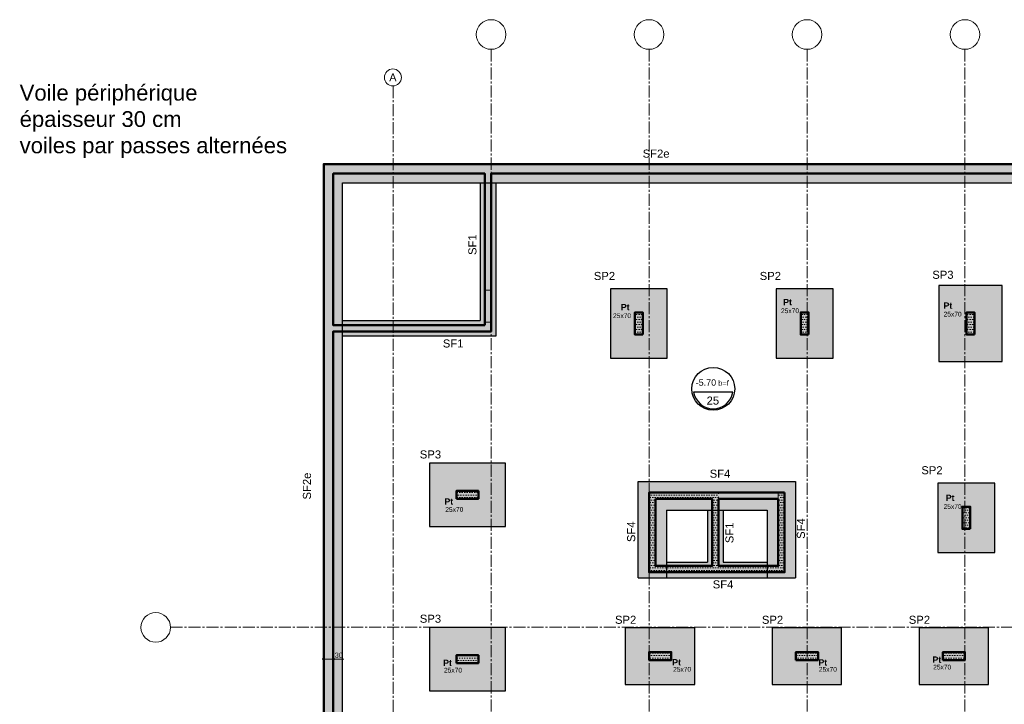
# Model space of a CAD drawing. Header units: millimetres. Extents: x -6159 to 201309, y -25780 to 10326.
# Tile 5 of 128: x -6159 to -3043, y -6774 to -4607. Entities that reach past the tile are written whole.
import ezdxf

# ---------------------------------------------------------------- set-up
doc = ezdxf.new("R2010")
doc.units = ezdxf.units.MM
doc.header["$PDMODE"] = 34
doc.header["$PDSIZE"] = 5
doc.linetypes.add('Axes', pattern=[28.575, 19.05, -3.175, 3.175, -3.175])
doc.linetypes.add('Caché', pattern=[9.525, 6.35, -3.175])
doc.layers.get('DEFPOINTS').update_dxf_attribs({"color": 251})
for name, color, linetype, lineweight in [('A-Kube-Axes', 6, 'Axes', 18), ('A-Kube-Cotations', 7, 'Continuous', 9), ('A-Kube-Textes', 3, 'Continuous', 30), ('K_6_B2- Semelle ponctuelle (SP)', 3, 'Continuous', 30), ('K_6_B3 - Semelle Filante (SF)', 3, 'Continuous', 30), ('S-Kube-Hachure-Impact', 4, 'Caché', 20), ('S-Kube-Stucture coupée', 1, 'Continuous', 50)]:
    doc.layers.add(name, color=color, linetype=linetype, lineweight=lineweight)
doc.layers.add('S-Kube-Pochage coupé', color=252, linetype='Continuous', transparency=0.5)
doc.layers.add('S-Kube-Pochage vu', color=254, linetype='Continuous', transparency=0.5)
doc.styles.add('Arial', font='arial.ttf')
doc.dimstyles.new('75e', dxfattribs={"dimscale": 7.5, "dimtxt": 2.2, "dimasz": 0.15, "dimexe": 2, "dimexo": 3, "dimgap": 0.5, "dimtad": 1, "dimdec": 1, "dimrnd": 0.5, "dimzin": 12, "dimdsep": 46, "dimtxsty": 'Arial', "dimblk1": 'ROND30', "dimblk2": 'ROND30', "dimsah": 1, "dimcen": 1.5, "dimclrd": 256, "dimclre": 256, "dimclrt": 256, "dimadec": 3, "dimazin": 3, "dimtfac": 1, "dimtdec": 1, "dimtmove": 0, "dimatfit": 0, "dimldrblk": 'ROND30', "dimfxl": 5, "dimfxlon": 1, "dimtolj": 1, "dimtzin": 4, "dimlwd": -1, "dimlwe": -1, "dimarcsym": 0})

# ---------------------------------------------------------------- blocks, each defined once
blk = doc.blocks.new('240014 - AXES S-2  S-1')
at = {"layer": 'A-Kube-Axes', "ltscale": 2}
for points in [[(21425.9, -4701.1), (21425.9, -12922.7)], [(21925.9, -4701.1), (21925.9, -12922.7)], [(22425.9, -4701.1), (22425.9, -8050.5)], [(22925.9, -4701.1), (22925.9, -12922.7)], [(21115.9, -4817.1), (21115.9, -12922.7)], [(20411, -6530.4), (26176.2, -6530.4)]]:
    blk.add_lwpolyline(points, dxfattribs=at)
at = {"layer": 'A-Kube-Axes', "linetype": 'Continuous'}
for centre, radius in [((21425.9, -4654.2), 46.9), ((21925.9, -4654.2), 46.9), ((22425.9, -4654.2), 46.9), ((22925.9, -4654.2), 46.9), ((21115, -4790.2), 26.9), ((20364.1, -6530.6), 46.9)]:
    blk.add_circle(centre, radius, dxfattribs=at)
at = {"layer": 'A-Kube-Axes', "insert": (21115, -4790), "char_height": 25, "attachment_point": 5, "style": 'Arial'}
blk.add_mtext('A', dxfattribs=at)
blk = doc.blocks.new('ROND30')
blk.add_line((0, 0), (21.6, 0))
for radius in [3.28, 2.67, 2.07, 1.62, 1.02, 0.412]:
    blk.add_circle((0, 0), radius)
blk = doc.blocks.new('*D92')
at = {"layer": 'A-Kube-Cotations', "transparency": 16777216}
for p, q in [((-5198.2, -6630.9), (-5199.4, -6630.9)), ((-5197.1, -6630.9), (-5197.1, -6615.9)), ((-5197.1, -6630.9), (-5167.1, -6630.9)), ((-5167.1, -6630.9), (-5167.1, -6615.9)), ((-5166, -6630.9), (-5133.8, -6630.9))]:
    blk.add_line(p, q, dxfattribs=at)
at = {"layer": 'DEFPOINTS', "color": 0, "transparency": 16777216}
for p in [(-5167.1, -6630.9), (-5197.1, -6642.6), (-5167.1, -6642.6)]:
    blk.add_point(p, dxfattribs=at)
at = {"layer": 'A-Kube-Cotations', "transparency": 16777216, "xscale": 1.125, "yscale": 1.125, "zscale": 1.125}
blk.add_blockref('ROND30', (-5197.1, -6630.9), dxfattribs=at)
at = {"layer": 'A-Kube-Cotations', "transparency": 16777216, "xscale": 1.125, "yscale": 1.125, "zscale": 1.125, "rotation": 180}
blk.add_blockref('ROND30', (-5167.1, -6630.9), dxfattribs=at)
at = {"layer": 'A-Kube-Cotations', "transparency": 16777216, "insert": (-5149.3, -6618.7), "char_height": 16.5, "attachment_point": 5, "style": 'Arial'}
blk.add_mtext('\\A1;30', dxfattribs=at)
blk = doc.blocks.new('*U3')
at = {"layer": 'A-Kube-Textes'}
blk.add_line((36.5, -6.3), (-36.5, -6.3), dxfattribs=at)
blk.add_circle((0, 0), 40, dxfattribs=at)
blk.add_arc((0, 0), 37, 189.8569, 350.1431, dxfattribs=at)
blk = doc.blocks.new('A$C1b4f906e')
h = blk.add_hatch()
h.set_pattern_fill('DOTS', color=256, scale=5)
h.paths.add_polyline_path([(5050, -4017.1), (5050, -3634.4), (4029.5, -3634.4), (4029.5, -3614.4), (5050, -3614.4), (5050, -1059.8), (4550, -1059.8), (4549.5, -3169.9), (4529.5, -3169.9), (4530, -1540.1), (4280, -1539.4), (4280, -1039.8), (4300, -1039.8), (4300, -1302.3), (4530, -1302.3), (4530, -1039.8), (5050, -1039.9), (5050, -30), (530, -30), (530, -399.3), (510, -399.3), (510, -30), (30, -30), (30, -510), (510, -510), (510, -500.3), (530, -500.3), (530, -530), (30, -530), (30, -4017.1), (0, -4017.1), (0, 0), (5080, 0), (5080, -4017.1)])
h.paths.add_polyline_path([(4300, -1322.3), (4530, -1322.3), (4530, -1519.8), (4300, -1519.8)], flags=16)
h = blk.add_hatch()
h.set_pattern_fill('DOTS', color=256, scale=5)
h.paths.add_polyline_path([(1010, -539.8), (1010, -469.8), (985, -469.8), (985, -539.8)])
h = blk.add_hatch()
h.set_pattern_fill('DOTS', color=256, scale=5)
h.paths.add_polyline_path([(1535, -539.8), (1535, -469.8), (1510, -469.8), (1510, -539.8)])
h = blk.add_hatch()
h.set_pattern_fill('DOTS', color=256, scale=5)
h.paths.add_polyline_path([(2060, -539.8), (2060, -469.8), (2035, -469.8), (2035, -539.8)])
h = blk.add_hatch()
h.set_pattern_fill('DOTS', color=256, scale=5)
h.paths.add_polyline_path([(420, -1059.5), (490, -1059.5), (490, -1034.5), (420, -1034.5)])
h = blk.add_hatch()
h.set_pattern_fill('DOTS', color=256, scale=5)
h.paths.add_polyline_path([(1439, -1040), (1439, -1272), (1250, -1272), (1250, -1040), (1030, -1040), (1030, -1104.8), (1030, -1292), (1459, -1292), (1459, -1040)])
h.paths.add_polyline_path([(1050, -1060), (1230, -1060), (1230, -1272), (1050, -1272)], flags=16)
h = blk.add_hatch()
h.set_pattern_fill('DOTS', color=256, scale=5)
h.paths.add_polyline_path([(2046.6, -1154.8), (2046.6, -1084.8), (2021.6, -1084.8), (2021.6, -1154.8)])
h = blk.add_hatch()
h.set_pattern_fill('DOTS', color=256, scale=5)
h.paths.add_polyline_path([(420, -1579.6), (490, -1579.6), (490, -1554.6), (420, -1554.6)])
h = blk.add_hatch()
h.set_pattern_fill('DOTS', color=256, scale=5)
h.paths.add_polyline_path([(1030, -1569.8), (1100, -1569.8), (1100, -1544.8), (1030, -1544.8)])
h = blk.add_hatch()
h.set_pattern_fill('DOTS', color=256, scale=5)
h.paths.add_polyline_path([(1495, -1569.8), (1565, -1569.8), (1565, -1544.8), (1495, -1544.8)])
h = blk.add_hatch()
h.set_pattern_fill('DOTS', color=256, scale=5)
h.paths.add_polyline_path([(1960, -1569.8), (2030, -1569.8), (2030, -1544.8), (1960, -1544.8)])
at = {"ltscale": 3}
for points in [[(5050, -30), (530, -30), (530, -399.3), (510, -399.3), (510, -30), (30, -30), (30, -510), (510, -510), (510, -500.3), (530, -500.3), (530, -530), (30, -530), (30, -4017.1)], [(0, -4017.1), (0, 0), (5080, 0), (5080, -4017.1)]]:
    blk.add_lwpolyline(points, dxfattribs=at)
for points in [[(1010, -539.8), (1010, -469.8), (985, -469.8), (985, -539.8)], [(1535, -539.8), (1535, -469.8), (1510, -469.8), (1510, -539.8)], [(2060, -539.8), (2060, -469.8), (2035, -469.8), (2035, -539.8)], [(420, -1059.5), (490, -1059.5), (490, -1034.5), (420, -1034.5)], [(1439, -1040), (1439, -1272), (1250, -1272), (1250, -1040), (1030, -1040), (1030, -1104.8), (1030, -1292), (1459, -1292), (1459, -1040), (1439, -1040)], [(1050, -1060), (1230, -1060), (1230, -1272), (1050, -1272)], [(2046.6, -1154.8), (2046.6, -1084.8), (2021.6, -1084.8), (2021.6, -1154.8)], [(420, -1579.6), (490, -1579.6), (490, -1554.6), (420, -1554.6)], [(1030, -1569.8), (1100, -1569.8), (1100, -1544.8), (1030, -1544.8)], [(1495, -1569.8), (1565, -1569.8), (1565, -1544.8), (1495, -1544.8)], [(1960, -1569.8), (2030, -1569.8), (2030, -1544.8), (1960, -1544.8)]]:
    blk.add_lwpolyline(points, close=True, dxfattribs=at)

msp = doc.modelspace()

# ---------------------------------------------------------------- hatches: boundary and pattern name
at = {"layer": 'S-Kube-Pochage coupé'}
h = msp.add_hatch(color=256, dxfattribs=at)
h.dxf.hatch_style = 1
h.paths.add_polyline_path([(-4667.123, -5063.982), (-5197.123, -5063.982), (-5197.123, -5593.982), (-5167.123, -5593.982), (-4667.123, -5593.982), (-4667.123, -5463.274), (-4667.123, -5093.982)])
h.paths.add_polyline_path([(-4687.123, -5093.982), (-4687.123, -5463.274), (-4687.123, -5564.274), (-4687.123, -5573.982), (-5167.123, -5573.982), (-5167.123, -5093.982)], flags=16)
h = msp.add_hatch(color=256, dxfattribs=at)
h.dxf.hatch_style = 1
h.paths.add_polyline_path([(-117.123, -5063.982), (-4667.123, -5063.982), (-4667.123, -5093.982), (-147.123, -5093.982), (-117.123, -5093.982)])
h = msp.add_hatch(color=256, dxfattribs=at)
h.dxf.hatch_style = 1
h.paths.add_polyline_path([(-4187.123, -5533.782), (-4212.123, -5533.782), (-4212.123, -5603.782), (-4187.123, -5603.782)])
h = msp.add_hatch(color=256, dxfattribs=at)
h.dxf.hatch_style = 1
h.paths.add_polyline_path([(-3662.123, -5533.782), (-3687.123, -5533.782), (-3687.123, -5603.782), (-3662.123, -5603.782)])
h = msp.add_hatch(color=256, dxfattribs=at)
h.dxf.hatch_style = 1
h.paths.add_polyline_path([(-3137.123, -5533.782), (-3162.123, -5533.782), (-3162.123, -5603.782), (-3137.123, -5603.782)])
h = msp.add_hatch(color=256, dxfattribs=at)
h.dxf.hatch_style = 1
h.paths.add_polyline_path([(-5167.123, -5593.982), (-5197.123, -5593.982), (-5197.123, -9090.067), (-5167.123, -9090.067)])
h = msp.add_hatch(color=256, dxfattribs=at)
h.dxf.hatch_style = 1
h.paths.add_polyline_path([(-4707.123, -6098.519), (-4777.123, -6098.519), (-4777.123, -6123.519), (-4707.123, -6123.519)])
h = msp.add_hatch(color=256, dxfattribs=at)
h.dxf.hatch_style = 1
h.paths.add_polyline_path([(-3738.115, -6103.982), (-4167.115, -6103.982), (-4167.115, -6168.823), (-4167.123, -6355.982), (-3738.115, -6355.982)])
h.paths.add_polyline_path([(-3947.115, -6335.982), (-3947.115, -6123.982), (-3758.115, -6123.982), (-3758.115, -6335.982)], flags=16)
h.paths.add_polyline_path([(-3967.115, -6335.982), (-4147.115, -6335.982), (-4147.115, -6123.982), (-3967.115, -6123.982)], flags=16)
h = msp.add_hatch(color=256, dxfattribs=at)
h.dxf.hatch_style = 1
h.paths.add_polyline_path([(-3150.479, -6148.771), (-3175.479, -6148.771), (-3175.479, -6218.771), (-3150.479, -6218.771)])
h = msp.add_hatch(color=256, dxfattribs=at)
h.dxf.hatch_style = 1
h.paths.add_polyline_path([(-4707.123, -6618.571), (-4777.123, -6618.571), (-4777.123, -6643.571), (-4707.123, -6643.571)])
h = msp.add_hatch(color=256, dxfattribs=at)
h.dxf.hatch_style = 1
h.paths.add_polyline_path([(-4097.123, -6608.782), (-4167.123, -6608.782), (-4167.123, -6633.782), (-4097.123, -6633.782)])
h = msp.add_hatch(color=256, dxfattribs=at)
h.dxf.hatch_style = 1
h.paths.add_polyline_path([(-3632.123, -6608.782), (-3702.123, -6608.782), (-3702.123, -6633.782), (-3632.123, -6633.782)])
h = msp.add_hatch(color=256, dxfattribs=at)
h.dxf.hatch_style = 1
h.paths.add_polyline_path([(-3167.123, -6608.782), (-3237.123, -6608.782), (-3237.123, -6633.782), (-3167.123, -6633.782)])
at = {"layer": 'S-Kube-Pochage vu'}
h = msp.add_hatch(color=256, dxfattribs=at)
h.dxf.hatch_style = 1
h.paths.add_polyline_path([(-4687.123, -5093.982), (-5167.123, -5093.982), (-5167.123, -5573.982), (-5137.123, -5573.982), (-5137.123, -5123.982), (-4687.123, -5123.982)])
h = msp.add_hatch(color=256, dxfattribs=at)
h.dxf.hatch_style = 1
h.paths.add_polyline_path([(-4477.283, -5093.982), (-4667.123, -5093.982), (-4667.123, -5123.982), (-4477.283, -5123.982)])
h = msp.add_hatch(color=256, dxfattribs=at)
h.dxf.hatch_style = 1
h.paths.add_polyline_path([(-147.123, -5093.982), (-4477.123, -5093.982), (-4477.123, -5123.982), (-177.123, -5123.982), (-177.123, -8678.371), (-147.123, -8678.371)])
h = msp.add_hatch(color=256, dxfattribs=at)
h.dxf.hatch_style = 1
h.paths.add_polyline_path([(-4687.123, -5123.982), (-4702.123, -5123.982), (-4702.123, -5558.982), (-5137.123, -5558.982), (-5137.123, -5573.982), (-4687.123, -5573.982), (-4687.123, -5564.274), (-4687.123, -5463.274)], flags=17)
h = msp.add_hatch(color=256, dxfattribs=at)
h.dxf.hatch_style = 1
h.paths.add_polyline_path([(-4652.123, -5123.982), (-4667.123, -5123.982), (-4667.123, -5463.274), (-4667.123, -5593.982), (-5137.123, -5593.982), (-5137.123, -5608.982), (-4652.123, -5608.982)])
h = msp.add_hatch(color=256, dxfattribs=at)
h.dxf.hatch_style = 1
h.paths.add_polyline_path([(-3049.623, -5448.782), (-3249.623, -5448.782), (-3249.623, -5688.782), (-3049.623, -5688.782)])
h.paths.add_polyline_path([(-3137.123, -5603.782), (-3162.123, -5603.782), (-3162.123, -5533.782), (-3137.123, -5533.782)], flags=16)
h = msp.add_hatch(color=256, dxfattribs=at)
h.dxf.hatch_style = 1
h.paths.add_polyline_path([(-4109.623, -5458.782), (-4289.623, -5458.782), (-4289.623, -5678.782), (-4109.623, -5678.782)])
h.paths.add_polyline_path([(-4187.123, -5603.782), (-4212.123, -5603.782), (-4212.123, -5533.782), (-4187.123, -5533.782)], flags=16)
h = msp.add_hatch(color=256, dxfattribs=at)
h.dxf.hatch_style = 1
h.paths.add_polyline_path([(-3584.623, -5458.782), (-3764.623, -5458.782), (-3764.623, -5678.782), (-3584.623, -5678.782)])
h.paths.add_polyline_path([(-3687.123, -5603.782), (-3687.123, -5533.782), (-3662.123, -5533.782), (-3662.123, -5603.782)], flags=16)
h = msp.add_hatch(color=256, dxfattribs=at)
h.dxf.hatch_style = 1
h.paths.add_polyline_path([(-5137.123, -5593.982), (-5167.123, -5593.982), (-5167.123, -10222.011), (-5137.123, -10222.011)])
h = msp.add_hatch(color=256, dxfattribs=at)
h.dxf.hatch_style = 1
h.paths.add_polyline_path([(-4622.123, -6011.019), (-4862.123, -6011.019), (-4862.123, -6211.019), (-4622.123, -6211.019)])
h.paths.add_polyline_path([(-4777.123, -6123.519), (-4777.123, -6098.519), (-4707.123, -6098.519), (-4707.123, -6123.519)], flags=16)
h = msp.add_hatch(color=256, dxfattribs=at)
h.dxf.hatch_style = 1
h.paths.add_polyline_path([(-3703.115, -6068.982), (-4202.115, -6068.982), (-4202.115, -6373.982), (-4112.115, -6373.982), (-4112.115, -6355.982), (-4167.123, -6355.982), (-4167.115, -6168.823), (-4167.115, -6103.982), (-3738.115, -6103.982), (-3738.115, -6355.982), (-3793.115, -6355.982), (-3793.115, -6373.982), (-3703.115, -6373.982)])
h = msp.add_hatch(color=256, dxfattribs=at)
h.dxf.hatch_style = 1
h.paths.add_polyline_path([(-3072.979, -6073.771), (-3252.979, -6073.771), (-3252.979, -6293.771), (-3072.979, -6293.771)])
h.paths.add_polyline_path([(-3150.479, -6218.771), (-3175.479, -6218.771), (-3175.479, -6148.771), (-3150.479, -6148.771)], flags=16)
h = msp.add_hatch(color=256, dxfattribs=at)
h.dxf.hatch_style = 1
h.paths.add_polyline_path([(-3967.115, -6158.982), (-3982.115, -6158.982), (-3982.115, -6323.982), (-4112.115, -6323.982), (-4112.115, -6335.982), (-3967.115, -6335.982)], flags=16)
h.paths.add_polyline_path([(-3967.115, -6123.982), (-4147.115, -6123.982), (-4147.115, -6335.982), (-4112.115, -6335.982), (-4112.115, -6323.982), (-4112.115, -6158.982), (-3967.115, -6158.982)], flags=17)
h = msp.add_hatch(color=256, dxfattribs=at)
h.dxf.hatch_style = 1
h.paths.add_polyline_path([(-3793.115, -6323.982), (-3932.115, -6323.982), (-3932.115, -6158.982), (-3947.115, -6158.982), (-3947.115, -6335.982), (-3793.115, -6335.982)], flags=16)
h.paths.add_polyline_path([(-3758.115, -6123.982), (-3947.115, -6123.982), (-3947.115, -6158.982), (-3793.115, -6158.982), (-3793.115, -6335.982), (-3758.115, -6335.982)], flags=17)
h = msp.add_hatch(color=256, dxfattribs=at)
h.dxf.hatch_style = 1
h.paths.add_polyline_path([(-3793.115, -6355.982), (-4112.115, -6355.982), (-4112.115, -6373.982), (-3793.115, -6373.982)], flags=17)
h = msp.add_hatch(color=256, dxfattribs=at)
h.dxf.hatch_style = 1
h.paths.add_polyline_path([(-4622.123, -6531.071), (-4862.123, -6531.071), (-4862.123, -6731.071), (-4622.123, -6731.071)])
h.paths.add_polyline_path([(-4707.123, -6643.571), (-4777.123, -6643.571), (-4777.123, -6618.571), (-4707.123, -6618.571)], flags=16)
h = msp.add_hatch(color=256, dxfattribs=at)
h.dxf.hatch_style = 1
h.paths.add_polyline_path([(-4022.58, -6531.739), (-4242.58, -6531.739), (-4242.58, -6711.739), (-4022.58, -6711.739)])
h.paths.add_polyline_path([(-4167.123, -6633.782), (-4167.123, -6608.782), (-4097.123, -6608.782), (-4097.123, -6633.782)], flags=16)
h = msp.add_hatch(color=256, dxfattribs=at)
h.dxf.hatch_style = 1
h.paths.add_polyline_path([(-3557.58, -6531.739), (-3777.58, -6531.739), (-3777.58, -6711.739), (-3557.58, -6711.739)])
h.paths.add_polyline_path([(-3632.123, -6633.782), (-3702.123, -6633.782), (-3702.123, -6608.782), (-3632.123, -6608.782)], flags=16)
h = msp.add_hatch(color=256, dxfattribs=at)
h.dxf.hatch_style = 1
h.paths.add_polyline_path([(-3092.58, -6531.739), (-3312.58, -6531.739), (-3312.58, -6711.739), (-3092.58, -6711.739)])
h.paths.add_polyline_path([(-3237.123, -6633.782), (-3237.123, -6608.782), (-3167.123, -6608.782), (-3167.123, -6633.782)], flags=16)

# ---------------------------------------------------------------- linework, layer by layer
at = {"layer": 'K_6_B2- Semelle ponctuelle (SP)'}
for points in [[(-3249.623, -5688.782), (-3049.623, -5688.782), (-3049.623, -5448.782), (-3249.623, -5448.782)], [(-4289.623, -5678.782), (-4109.623, -5678.782), (-4109.623, -5458.782), (-4289.623, -5458.782)], [(-3764.623, -5678.782), (-3584.623, -5678.782), (-3584.623, -5458.782), (-3764.623, -5458.782)], [(-4862.123, -6011.019), (-4862.123, -6211.019), (-4622.123, -6211.019), (-4622.123, -6011.019)], [(-3252.979, -6293.771), (-3072.979, -6293.771), (-3072.979, -6073.771), (-3252.979, -6073.771)], [(-4862.123, -6531.071), (-4862.123, -6731.071), (-4622.123, -6731.071), (-4622.123, -6531.071)], [(-4242.58, -6531.739), (-4242.58, -6711.739), (-4022.58, -6711.739), (-4022.58, -6531.739)], [(-3777.58, -6531.739), (-3777.58, -6711.739), (-3557.58, -6711.739), (-3557.58, -6531.739)], [(-3312.58, -6531.739), (-3312.58, -6711.739), (-3092.58, -6711.739), (-3092.58, -6531.739)]]:
    msp.add_lwpolyline(points, close=True, dxfattribs=at)
at = {"layer": 'K_6_B3 - Semelle Filante (SF)'}
for points in [[(-5197.123, -5063.982), (-117.123, -5063.982), (-117.123, -12876.239), (-777.068, -12876.239), (-4946.156, -10755.16), (-4833.41, -10533.627), (-5197.123, -10348.583), (-5197.123, -5063.982)], [(-177.123, -6138.789), (-177.123, -12816.239), (-762.682, -12816.239), (-4865.465, -10728.894), (-4752.719, -10507.36), (-5137.123, -10311.79), (-5137.123, -5123.982), (-177.123, -5123.982), (-177.123, -6088.789)], [(-4652.123, -5123.982), (-4652.123, -5608.982), (-5137.123, -5608.982)], [(-4702.123, -5123.982), (-4702.123, -5558.982)], [(-5137.123, -5558.982), (-4702.123, -5558.982)], [(-4202.115, -6373.982), (-4202.115, -6068.982), (-3703.115, -6068.982)], [(-3703.115, -6068.982), (-3703.115, -6373.982)], [(-4112.115, -6158.982), (-4112.115, -6373.982)], [(-4112.115, -6158.982), (-3793.115, -6158.982)], [(-3982.115, -6158.982), (-3982.115, -6323.982)], [(-3932.115, -6158.982), (-3932.115, -6323.982), (-3793.115, -6323.982)], [(-3793.115, -6158.982), (-3793.115, -6373.982)], [(-4112.115, -6323.982), (-3982.115, -6323.982)], [(-4202.115, -6373.982), (-3703.115, -6373.982)]]:
    msp.add_lwpolyline(points, dxfattribs=at)
at = {"layer": 'S-Kube-Stucture coupée'}
for points in [[(-5197.218, -9081.05), (-5197.123, -5063.982), (-117.123, -5063.982), (-117.123, -8673.131), (-117.123, -9090.067)], [(-4687.123, -5573.982), (-5167.123, -5573.982), (-5167.123, -5093.982), (-4687.123, -5093.982), (-4687.123, -5463.274), (-4687.123, -5564.274)], [(-4476.91, -5093.982), (-4667.123, -5093.982), (-4667.123, -5463.274), (-4667.123, -5593.982)], [(-4476.91, -5093.982), (-147.123, -5093.982), (-147.123, -6104.017)], [(-4687.123, -5564.274), (-4687.123, -5573.982)], [(-5167.218, -9081.05), (-5167.123, -5593.982), (-4667.123, -5593.982)], [(-3738.115, -6103.982), (-4167.115, -6103.982), (-4167.115, -6168.823), (-4167.123, -6355.982), (-3738.115, -6355.982), (-3738.115, -6103.982)]]:
    msp.add_lwpolyline(points, dxfattribs=at)
for points in [[(-4187.123, -5603.782), (-4187.123, -5533.782), (-4212.123, -5533.782), (-4212.123, -5603.782)], [(-3662.123, -5603.782), (-3662.123, -5533.782), (-3687.123, -5533.782), (-3687.123, -5603.782)], [(-3137.123, -5603.782), (-3137.123, -5533.782), (-3162.123, -5533.782), (-3162.123, -5603.782)], [(-4777.123, -6123.519), (-4707.123, -6123.519), (-4707.123, -6098.519), (-4777.123, -6098.519)], [(-4147.115, -6123.982), (-3967.115, -6123.982), (-3967.115, -6335.982), (-4147.115, -6335.982)], [(-3758.115, -6123.982), (-3758.115, -6335.982), (-3947.115, -6335.982), (-3947.115, -6123.982)], [(-3150.479, -6218.771), (-3150.479, -6148.771), (-3175.479, -6148.771), (-3175.479, -6218.771)], [(-4777.123, -6643.571), (-4707.123, -6643.571), (-4707.123, -6618.571), (-4777.123, -6618.571)], [(-4167.123, -6633.782), (-4097.123, -6633.782), (-4097.123, -6608.782), (-4167.123, -6608.782)], [(-3702.123, -6633.782), (-3632.123, -6633.782), (-3632.123, -6608.782), (-3702.123, -6608.782)], [(-3237.123, -6633.782), (-3167.123, -6633.782), (-3167.123, -6608.782), (-3237.123, -6608.782)]]:
    msp.add_lwpolyline(points, close=True, dxfattribs=at)

# ---------------------------------------------------------------- block references
at = {"linetype": 'Continuous', "xscale": 1.7, "yscale": 1.7, "zscale": 1.7}
msp.add_blockref('*U3', (-3964.119, -5775.468), dxfattribs=at)
at = {"layer": 'A-Kube-Axes'}
msp.add_blockref('240014 - AXES S-2  S-1', (-26093.007, 0.2), dxfattribs=at)
at = {"layer": 'S-Kube-Hachure-Impact'}
msp.add_blockref('A$C1b4f906e', (-5197.123, -5063.982), dxfattribs=at)

# ---------------------------------------------------------------- texts
at = {"layer": 'A-Kube-Textes', "insert": (-6159.474, -4813.217), "char_height": 50, "width": 4290.76289, "attachment_point": 1, "style": 'Arial'}
msp.add_mtext('Voile périphérique \\Pépaisseur 30 cm \\Pvoiles par passes alternées', dxfattribs=at)
at = {"layer": 'A-Kube-Textes', "style": 'Arial'}
for s, insert, char_height, attachment_point in [('SF2e', (-4102.382, -5031.143), 25.5, 6), ('SP2', (-4274.671, -5418.298), 25.5, 6), ('SP2', (-3749.671, -5418.298), 25.5, 6), ('SP3', (-3203.316, -5414.636), 25.5, 6), ('{\\fArial|b1|i0|c0|p34;Pt}', (-4228.911, -5516.645), 20, 6), ('{\\fArial|b1|i0|c0|p34;Pt}', (-3714.882, -5500.897), 20, 6), ('{\\fArial|b1|i0|c0|p34;Pt}', (-3207.303, -5512.049), 20, 6), ('25x70', (-4281.169, -5543.994), 15, 4), ('25x70', (-3749.555, -5528.527), 15, 4), ('25x70', (-3234.694, -5539.123), 15, 4), ('SF1', (-4754.618, -5632.021), 25.5, 6), ('{\\H0.8x;-5.70\\H0.83334x; b=f}', (-3967.156, -5765.981), 25.5, 8), ('25', (-3965.259, -5825.744), 25.5, 8), ('SP3', (-4825.49, -5983.209), 25.5, 6), ('SF4', (-3909.907, -6044.142), 25.5, 6), ('SP2', (-3238.027, -6033.286), 25.5, 6), ('{\\fArial|b1|i0|c0|p34;Pt}', (-4787.259, -6131.984), 20, 6), ('25x70', (-3234.892, -6148.112), 15, 4), ('{\\fArial|b1|i0|c0|p34;Pt}', (-3200.219, -6120.482), 20, 6), ('25x70', (-4812.155, -6157.462), 15, 4), ('SF4', (-3900.293, -6394.494), 25.5, 6), ('SP3', (-4825.49, -6503.262), 25.5, 6), ('SP2', (-4207.683, -6506.576), 25.5, 6), ('SP2', (-3742.683, -6506.576), 25.5, 6), ('SP2', (-3277.683, -6506.576), 25.5, 6), ('{\\fArial|b1|i0|c0|p34;Pt}', (-4791.255, -6642.946), 20, 6), ('{\\fArial|b1|i0|c0|p34;Pt}', (-4066.078, -6640.959), 20, 6), ('{\\fArial|b1|i0|c0|p34;Pt}', (-3603.403, -6641.435), 20, 6), ('{\\fArial|b1|i0|c0|p34;Pt}', (-3242.172, -6632.711), 20, 6), ('25x70', (-4816.26, -6666.033), 15, 4), ('25x70', (-4090.957, -6663.325), 15, 4), ('25x70', (-3629.724, -6663.478), 15, 4), ('25x70', (-3267.817, -6656.264), 15, 4)]:
    msp.add_mtext(s, dxfattribs=dict(at, insert=insert, char_height=char_height, attachment_point=attachment_point))
at = {"layer": 'A-Kube-Textes', "char_height": 25.5, "attachment_point": 6, "rotation": 90, "style": 'Arial'}
for s, insert in [('SF1', (-4726.195, -5286.449)), ('SF2e', (-5250.021, -6040.509)), ('SF4', (-4223.628, -6195.218)), ('SF1', (-3912.603, -6198.529)), ('SF4', (-3686.459, -6184.884))]:
    msp.add_mtext(s, dxfattribs=dict(at, insert=insert))

# ---------------------------------------------------------------- dimensions: what is measured, and where the dimension line sits
at = {"layer": 'A-Kube-Cotations'}
dim = msp.add_linear_dim(base=(-5167.123, -6630.909), p1=(-5197.123, -6642.594), p2=(-5167.123, -6642.594), dimstyle='75e', dxfattribs=at)
dim.commit()
dim.dimension.update_dxf_attribs({"geometry": '*D92', "text_midpoint": (-5149.339, -6618.729)})

doc.saveas('drawing.dxf')
